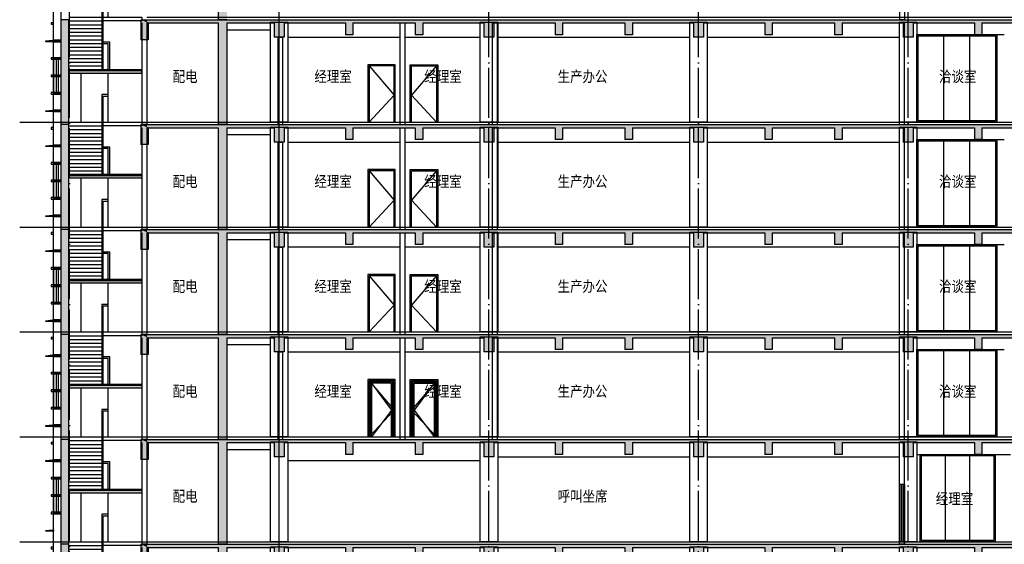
# Model space of a CAD drawing. Header units: millimetres. Extents: x 500457 to 783861, y -293374 to -162131.
# Tile 7 of 116: x 536137 to 575587, y -212151 to -191151. Entities that reach past the tile are written whole.
import ezdxf

# ---------------------------------------------------------------- set-up
doc = ezdxf.new("R2010")
doc.units = ezdxf.units.MM
doc.header["$LTSCALE"] = 1000
doc.linetypes.add('DOTE', pattern=[2.42, 2, -0.2, 0.02, -0.2])
for name, color, linetype in [('A-DOOR-FIRE', 4, 'Continuous'), ('A-ELEV-WIN3', 251, 'Continuous'), ('A-SECT-SURF', 6, 'Continuous'), ('A-看线', 115, 'Continuous'), ('DOTE', 1, 'DOTE'), ('LY_MC_section A_A$0$A31----(18)', 140, 'Continuous'), ('PUB_HATCH', 8, 'Continuous'), ('PUB_TEXT', 7, 'Continuous'), ('STAIR', 2, 'Continuous'), ('WALL', 255, 'Continuous'), ('WINDOW', 4, 'Continuous'), ('板洞', 6, 'Continuous')]:
    doc.layers.add(name, color=color, linetype=linetype)
doc.styles.add('TSSD_Norm', font='tssdeng.shx', dxfattribs={"bigfont": 'hztxt.shx'})

# ---------------------------------------------------------------- blocks, each defined once
blk = doc.blocks.new('A$C0981fa51')
at = {"layer": 'A-DOOR-FIRE'}
for points in [[(900, -2300), (900, -100), (0, -100), (0, -2300)], [(850, -2300), (850, -150), (50, -150), (50, -2300)]]:
    blk.add_lwpolyline(points, dxfattribs=at)
at = {"layer": 'A-ELEV-WIN3'}
blk.add_lwpolyline([(50, -150), (850, -1225), (50, -2300)], dxfattribs=at)
blk = doc.blocks.new('A$C5e2bc803')
at = {"layer": 'PUB_HATCH'}
blk.add_hatch(color=256, dxfattribs=at).paths.add_polyline_path([(1, -570), (-2900, -570), (-2900, -670), (1, -670)])
at = {"layer": 'STAIR'}
for points in [[(-1350, 1580), (-1350, 3530)], [(-1350, 2680), (-1610, 2680), (-1610, 1450), (-1610, 1400), (-1610, -520), (-1550, -520), (-1550, 2620), (-1350, 2620)], [(-2900, 1580), (-1550, 1580)], [(-1550, 1580), (0, 1580), (0, 1430), (-1550, 1430)], [(-2900, 1430), (-1550, 1430)], [(-2900, 1280), (-1550, 1280)], [(-2900, 1130), (-1550, 1130)], [(-2900, 980), (-1550, 980)], [(-2900, 830), (-1550, 830)], [(-2900, 680), (-1550, 680)], [(-2900, 530), (-1550, 530)], [(-1290, -520), (-1290, 580), (-1609, 580)], [(-1350, -520), (-1350, 520), (-1549, 520)], [(-2900, 380), (-1550, 380)], [(-2900, 230), (-1550, 230)], [(-2900, 80), (-1550, 80)], [(-2900, -70), (-1550, -70)], [(-2900, -220), (-1550, -220)], [(-2900, -370), (-1550, -370)], [(1, -520), (-2900, -520)], [(-2900, -520), (-1550, -520)]]:
    blk.add_lwpolyline(points, dxfattribs=at)
at = {"layer": 'WALL'}
for p, q in [((1, -570), (-2900, -570)), ((-2900, -670), (-2900, -570)), ((1, -670), (-2900, -670)), ((1, -670), (1, -570))]:
    blk.add_line(p, q, dxfattribs=at)
blk = doc.blocks.new('A$Cdcaa37b3')
at = {"layer": 'A-看线'}
for points in [[(-1103, 42650), (-1103, 40700)], [(-1103, 38450), (-1103, 36500)], [(-1103, 34250), (-1103, 32300)], [(-1103, 30050), (-1103, 28100)], [(-1103, 25850), (-1103, 23900)]]:
    blk.add_lwpolyline(points, dxfattribs=at)
at = {"layer": 'LY_MC_section A_A$0$A31----(18)'}
for p in [(1345, 43320), (1347, 39120), (1347, 34920), (1347, 30720), (1347, 26520), (1347, 22320)]:
    blk.add_blockref('A$C5e2bc803', p, dxfattribs=at)
blk = doc.blocks.new('A$C7aab0e27')
at = {"layer": 'LY_MC_section A_A$0$A31----(18)'}
for points in [[(-30, 0), (-30, -60), (-300, -60), (-300, -30)], [(-30, -60), (-30, 0), (0, 0), (0, -60)]]:
    blk.add_lwpolyline(points, close=True, dxfattribs=at)
blk = doc.blocks.new('A$C37e4a2ef')
at = {"layer": 'LY_MC_section A_A$0$A31----(18)'}
blk.add_lwpolyline([(0, 0), (300, 0), (300, -60), (0, -60)], close=True, dxfattribs=at)
at = {"layer": 'A-DOOR-FIRE'}
blk.add_blockref('A$C7aab0e27', (0, 0), dxfattribs=at)
blk = doc.blocks.new('A$C42b86bd6')
at = {"layer": 'LY_MC_section A_A$0$A31----(18)'}
for points in [[(90, 0), (0, 0), (0, -60), (90, -60)], [(90, 0), (390, 0), (390, -60), (90, -60)]]:
    blk.add_lwpolyline(points, close=True, dxfattribs=at)
blk = doc.blocks.new('A$C827e71c0')
at = {"layer": 'LY_MC_section A_A$0$A31----(18)'}
blk.add_lwpolyline([(0, 0), (-90, 0), (-90, -60), (0, -60)], close=True, dxfattribs=at)
blk = doc.blocks.new('$EWDLib$00001159')
for p, q in [((0, 0), (0, 1500)), ((84, 0), (84, 1500)), ((156, 0), (156, 1500)), ((240, 0), (240, 1500))]:
    blk.add_line(p, q)
blk = doc.blocks.new('A$C8b4dfb44')
at = {"layer": 'LY_MC_section A_A$0$A31----(18)'}
for points in [[(-300, -330), (-310, -330), (-310, -380), (-300, -380)], [(-300, -160), (0, -160), (0, -2250), (-300, -2250)], [(-300, -430), (-310, -430), (-310, -480), (-300, -480)], [(-300, -580), (-310, -580), (-310, -630), (-300, -630)], [(-300, -680), (-310, -680), (-310, -780), (-300, -780)], [(-300, -980), (-310, -980), (-310, -1030), (-300, -1030)], [(-300, -1110), (-310, -1110), (-310, -1160), (-300, -1160)], [(-300, -1210), (-310, -1210), (-310, -1260), (-300, -1260)], [(-300, -1410), (-310, -1410), (-310, -1510), (-300, -1510)], [(-300, -2310), (0, -2310), (0, -2950), (-300, -2950)], [(-300, -2380), (-310, -2380), (-310, -2430), (-300, -2430)], [(-300, -2510), (-310, -2510), (-310, -2560), (-300, -2560)], [(-300, -2610), (-310, -2610), (-310, -2660), (-300, -2660)], [(-300, -2810), (-310, -2810), (-310, -2910), (-300, -2910)], [(-300, -3010), (0, -3010), (0, -3650), (-300, -3650)], [(-300, -3710), (0, -3710), (0, -4420), (-300, -4420)], [(-300, -4600), (-310, -4600), (-310, -4700), (-300, -4700)], [(-300, -4480), (0, -4480), (0, -5820), (-300, -5820)], [(-300, -4800), (-310, -4800), (-310, -4900), (-300, -4900)], [(-300, -4950), (-310, -4950), (-310, -5000), (-300, -5000)], [(-300, -5250), (-310, -5250), (-310, -5300), (-300, -5300)], [(-300, -5350), (-310, -5350), (-310, -5400), (-300, -5400)], [(-300, -5450), (-310, -5450), (-310, -5500), (-300, -5500)], [(-300, -5600), (-310, -5600), (-310, -5700), (-300, -5700)], [(-300, -5880), (0, -5880), (0, -6520), (-300, -6520)], [(-300, -6650), (-310, -6650), (-310, -6700), (-300, -6700)], [(-300, -6580), (0, -6580), (0, -7220), (-300, -7220)], [(-300, -6780), (-310, -6780), (-310, -6830), (-300, -6830)], [(-300, -6880), (-310, -6880), (-310, -6930), (-300, -6930)], [(-300, -7080), (-310, -7080), (-310, -7180), (-300, -7180)], [(-300, -7280), (0, -7280), (0, -7920), (-300, -7920)], [(-300, -7980), (0, -7980), (0, -8620), (-300, -8620)], [(-300, -8800), (-310, -8800), (-310, -8900), (-300, -8900)], [(-300, -9000), (-310, -9000), (-310, -9100), (-300, -9100)], [(-300, -8680), (0, -8680), (0, -10020), (-300, -10020)], [(-300, -9150), (-310, -9150), (-310, -9200), (-300, -9200)], [(-300, -9450), (-310, -9450), (-310, -9500), (-300, -9500)], [(-300, -9550), (-310, -9550), (-310, -9600), (-300, -9600)], [(-300, -9650), (-310, -9650), (-310, -9700), (-300, -9700)], [(-300, -9800), (-310, -9800), (-310, -9900), (-300, -9900)], [(-300, -10080), (0, -10080), (0, -10720), (-300, -10720)], [(-300, -10850), (-310, -10850), (-310, -10900), (-300, -10900)], [(-300, -10980), (-310, -10980), (-310, -11030), (-300, -11030)], [(-300, -10780), (0, -10780), (0, -11420), (-300, -11420)], [(-300, -11080), (-310, -11080), (-310, -11130), (-300, -11130)], [(-300, -11280), (-310, -11280), (-310, -11380), (-300, -11380)], [(-300, -11480), (0, -11480), (0, -12120), (-300, -12120)], [(-300, -12180), (0, -12180), (0, -12820), (-300, -12820)], [(-300, -13000), (-310, -13000), (-310, -13100), (-300, -13100)], [(-300, -12880), (0, -12880), (0, -14220), (-300, -14220)], [(-300, -13200), (-310, -13200), (-310, -13300), (-300, -13300)], [(-300, -13350), (-310, -13350), (-310, -13400), (-300, -13400)], [(-300, -13650), (-310, -13650), (-310, -13700), (-300, -13700)], [(-300, -13750), (-310, -13750), (-310, -13800), (-300, -13800)], [(-300, -13850), (-310, -13850), (-310, -13900), (-300, -13900)], [(-300, -14000), (-310, -14000), (-310, -14100), (-300, -14100)], [(-300, -14280), (0, -14280), (0, -14920), (-300, -14920)], [(-300, -14980), (0, -14980), (0, -15620), (-300, -15620)], [(-300, -15050), (-310, -15050), (-310, -15100), (-300, -15100)], [(-300, -15180), (-310, -15180), (-310, -15230), (-300, -15230)], [(-300, -15280), (-310, -15280), (-310, -15330), (-300, -15330)], [(-300, -15480), (-310, -15480), (-310, -15580), (-300, -15580)], [(-300, -15680), (0, -15680), (0, -16320), (-300, -16320)], [(-300, -16380), (0, -16380), (0, -17020), (-300, -17020)], [(-300, -17200), (-310, -17200), (-310, -17300), (-300, -17300)], [(-300, -17080), (0, -17080), (0, -18420), (-300, -18420)], [(-300, -17400), (-310, -17400), (-310, -17500), (-300, -17500)], [(-300, -17550), (-310, -17550), (-310, -17600), (-300, -17600)], [(-300, -17850), (-310, -17850), (-310, -17900), (-300, -17900)], [(-300, -17950), (-310, -17950), (-310, -18000), (-300, -18000)], [(-300, -18050), (-310, -18050), (-310, -18100), (-300, -18100)], [(-300, -18200), (-310, -18200), (-310, -18300), (-300, -18300)], [(-300, -18480), (0, -18480), (0, -19120), (-300, -19120)], [(-300, -19250), (-310, -19250), (-310, -19300), (-300, -19300)], [(-300, -19180), (0, -19180), (0, -19820), (-300, -19820)], [(-300, -19380), (-310, -19380), (-310, -19430), (-300, -19430)], [(-300, -19480), (-310, -19480), (-310, -19530), (-300, -19530)], [(-300, -19680), (-310, -19680), (-310, -19780), (-300, -19780)], [(-300, -19880), (0, -19880), (0, -20520), (-300, -20520)], [(-300, -20580), (0, -20580), (0, -21220), (-300, -21220)], [(-300, -21280), (0, -21280), (0, -22620), (-300, -22620)], [(-300, -21400), (-310, -21400), (-310, -21500), (-300, -21500)], [(-300, -21600), (-310, -21600), (-310, -21700), (-300, -21700)], [(-300, -21750), (-310, -21750), (-310, -21800), (-300, -21800)], [(-300, -22050), (-310, -22050), (-310, -22100), (-300, -22100)], [(-300, -22150), (-310, -22150), (-310, -22200), (-300, -22200)], [(-300, -22250), (-310, -22250), (-310, -22300), (-300, -22300)], [(-300, -22400), (-310, -22400), (-310, -22500), (-300, -22500)], [(-300, -22680), (0, -22680), (0, -23320), (-300, -23320)], [(-300, -23450), (-310, -23450), (-310, -23500), (-300, -23500)], [(-300, -23580), (-310, -23580), (-310, -23630), (-300, -23630)], [(-300, -23380), (0, -23380), (0, -24020), (-300, -24020)], [(-300, -23680), (-310, -23680), (-310, -23730), (-300, -23730)], [(-300, -23880), (-310, -23880), (-310, -23980), (-300, -23980)], [(-300, -24080), (0, -24080), (0, -24720), (-300, -24720)], [(-300, -24780), (0, -24780), (0, -25420), (-300, -25420)], [(-300, -25600), (-310, -25600), (-310, -25700), (-300, -25700)], [(-300, -25480), (0, -25480), (0, -26820), (-300, -26820)], [(-300, -25800), (-310, -25800), (-310, -25900), (-300, -25900)], [(-300, -25950), (-310, -25950), (-310, -26000), (-300, -26000)], [(-300, -26250), (-310, -26250), (-310, -26300), (-300, -26300)], [(-300, -26350), (-310, -26350), (-310, -26400), (-300, -26400)], [(-300, -26450), (-310, -26450), (-310, -26500), (-300, -26500)], [(-300, -26600), (-310, -26600), (-310, -26700), (-300, -26700)], [(-300, -26880), (0, -26880), (0, -27520), (-300, -27520)], [(-300, -27580), (0, -27580), (0, -28220), (-300, -28220)], [(-300, -27650), (-310, -27650), (-310, -27700), (-300, -27700)], [(-300, -27780), (-310, -27780), (-310, -27830), (-300, -27830)], [(-300, -27880), (-310, -27880), (-310, -27930), (-300, -27930)], [(-300, -28080), (-310, -28080), (-310, -28180), (-300, -28180)], [(-300, -28280), (0, -28280), (0, -28920), (-300, -28920)], [(-300, -28980), (0, -28980), (0, -31020), (-300, -31020)], [(-300, -29800), (-310, -29800), (-310, -29900), (-300, -29900)], [(-300, -29800), (-310, -29800), (-310, -29900), (-300, -29900)], [(-300, -30000), (-310, -30000), (-310, -30100), (-300, -30100)], [(-300, -30000), (-310, -30000), (-310, -30100), (-300, -30100)], [(-300, -30200), (-310, -30200), (-310, -30250), (-300, -30250)], [(-300, -30450), (-310, -30450), (-310, -30500), (-300, -30500)], [(-300, -30550), (-310, -30550), (-310, -30600), (-300, -30600)], [(-300, -30650), (-310, -30650), (-310, -30700), (-300, -30700)], [(-300, -30800), (-310, -30800), (-310, -30900), (-300, -30900)], [(-300, -31080), (0, -31080), (0, -31720), (-300, -31720)], [(-300, -31850), (-310, -31850), (-310, -31900), (-300, -31900)], [(-300, -31780), (0, -31780), (0, -32420), (-300, -32420)], [(-300, -31980), (-310, -31980), (-310, -32030), (-300, -32030)], [(-300, -32080), (-310, -32080), (-310, -32130), (-300, -32130)], [(-300, -32280), (-310, -32280), (-310, -32380), (-300, -32380)], [(-300, -32480), (0, -32480), (0, -33120), (-300, -33120)], [(-300, -33180), (0, -33180), (0, -35220), (-300, -35220)], [(-300, -34000), (-310, -34000), (-310, -34100), (-300, -34100)], [(-300, -34200), (-310, -34200), (-310, -34300), (-300, -34300)], [(-300, -34350), (-310, -34350), (-310, -34400), (-300, -34400)], [(-300, -34650), (-310, -34650), (-310, -34700), (-300, -34700)], [(-300, -34750), (-310, -34750), (-310, -34800), (-300, -34800)], [(-300, -34850), (-310, -34850), (-310, -34900), (-300, -34900)], [(-300, -35000), (-310, -35000), (-310, -35100), (-300, -35100)], [(-300, -35280), (0, -35280), (0, -35920), (-300, -35920)], [(-300, -36050), (-310, -36050), (-310, -36100), (-300, -36100)], [(-300, -36180), (-310, -36180), (-310, -36230), (-300, -36230)], [(-300, -36280), (-310, -36280), (-310, -36330), (-300, -36330)], [(-300, -35980), (0, -35980), (0, -36620), (-300, -36620)], [(-300, -36480), (-310, -36480), (-310, -36580), (-300, -36580)], [(-300, -36680), (0, -36680), (0, -37320), (-300, -37320)], [(-300, -37380), (0, -37380), (0, -40270), (-300, -40270)], [(-300, -38150), (-310, -38150), (-310, -38200), (-300, -38200)], [(-300, -38300), (-310, -38300), (-310, -38400), (-300, -38400)], [(-310, -38500), (-300, -38500), (-300, -38550), (-310, -38550)], [(-310, -38600), (-300, -38600), (-300, -38650), (-310, -38650)], [(-305, -39400), (-315, -39400), (-315, -39450), (-305, -39450)], [(-305, -39550), (-315, -39550), (-315, -39600), (-305, -39600)], [(-305, -39650), (-315, -39650), (-315, -39700), (-305, -39700)], [(-305, -39850), (-315, -39850), (-315, -39950), (-305, -39950)], [(-305, -40050), (-315, -40050), (-315, -40100), (-305, -40100)], [(-305, -40200), (-315, -40200), (-315, -40250), (-305, -40250)], [(-300, -40330), (0, -40330), (0, -41270), (-300, -41270)], [(-300, -41330), (0, -41330), (0, -42270), (-300, -42270)], [(-300, -42500), (-310, -42500), (-310, -42600), (-300, -42600)], [(0, -42330), (-300, -42330), (-300, -45520), (0, -45520)], [(-300, -42700), (-310, -42700), (-310, -42750), (-300, -42750)], [(-300, -42850), (-310, -42850), (-310, -42900), (-300, -42900)], [(-300, -43080), (-310, -43080), (-310, -43130), (-300, -43130)], [(-300, -43180), (-310, -43180), (-310, -43280), (-300, -43280)], [(-300, -43380), (-310, -43380), (-310, -43430), (-300, -43430)], [(-300, -44650), (-310, -44650), (-310, -44700), (-300, -44700)], [(-300, -44800), (-310, -44800), (-310, -44850), (-300, -44850)], [(-300, -44900), (-310, -44900), (-310, -44950), (-300, -44950)], [(-300, -45100), (-310, -45100), (-310, -45200), (-300, -45200)], [(-300, -45300), (-310, -45300), (-310, -45350), (-300, -45350)], [(-300, -45450), (-310, -45450), (-310, -45500), (-300, -45500)], [(-300, -45580), (0, -45580), (0, -46520), (-300, -46520)], [(-300, -46580), (0, -46580), (0, -47520), (-300, -47520)], [(-300, -47700), (-310, -47700), (-310, -47750), (-300, -47750)], [(0, -47580), (-300, -47580), (-300, -48550), (0, -48550)], [(-300, -47800), (-310, -47800), (-310, -47850), (-300, -47850)], [(-300, -47900), (-310, -47900), (-310, -47950), (-300, -47950)], [(-300, -48050), (-310, -48050), (-310, -48150), (-300, -48150)], [(-600, -48400), (-300, -48400), (-300, -48550), (-600, -48550)], [(-300, -48200), (-310, -48200), (-310, -48255), (-300, -48255)]]:
    blk.add_lwpolyline(points, close=True, dxfattribs=at)
at = {"layer": 'A-DOOR-FIRE'}
for name, p in [('A$C37e4a2ef', (-300, -100)), ('A$C37e4a2ef', (-300, -1550)), ('A$C42b86bd6', (-390, -2250)), ('A$C37e4a2ef', (-300, -2950)), ('A$C42b86bd6', (-390, -3650)), ('A$C37e4a2ef', (-300, -4420)), ('A$C37e4a2ef', (-300, -4420)), ('A$C37e4a2ef', (-300, -5820)), ('A$C42b86bd6', (-390, -6520)), ('A$C37e4a2ef', (-300, -8620)), ('A$C37e4a2ef', (-300, -8620)), ('A$C37e4a2ef', (-300, -10020)), ('A$C42b86bd6', (-390, -10720)), ('A$C37e4a2ef', (-300, -12820)), ('A$C37e4a2ef', (-300, -12820)), ('A$C37e4a2ef', (-300, -14220)), ('A$C42b86bd6', (-390, -14920)), ('A$C37e4a2ef', (-300, -17020)), ('A$C37e4a2ef', (-300, -17020)), ('A$C37e4a2ef', (-300, -18420)), ('A$C42b86bd6', (-390, -19120)), ('A$C37e4a2ef', (-300, -21220)), ('A$C37e4a2ef', (-300, -21220)), ('A$C37e4a2ef', (-300, -22620)), ('A$C42b86bd6', (-390, -23320)), ('A$C37e4a2ef', (-300, -25420)), ('A$C37e4a2ef', (-300, -26820)), ('A$C42b86bd6', (-390, -27520)), ('A$C42b86bd6', (-390, -28220)), ('A$C42b86bd6', (-390, -28920)), ('A$C42b86bd6', (-390, -40270)), ('A$C37e4a2ef', (-300, -41270)), ('A$C37e4a2ef', (-300, -42270)), ('A$C42b86bd6', (-390, -45520)), ('A$C37e4a2ef', (-300, -46520)), ('A$C37e4a2ef', (-300, -47520))]:
    blk.add_blockref(name, p, dxfattribs=at)
at = {"layer": 'LY_MC_section A_A$0$A31----(18)'}
for name, p in [('A$C827e71c0', (-300, -850)), ('A$C827e71c0', (-300, -5120)), ('A$C42b86bd6', (-390, -7220)), ('A$C42b86bd6', (-390, -7920)), ('A$C827e71c0', (-300, -9320)), ('A$C42b86bd6', (-390, -11420)), ('A$C42b86bd6', (-390, -12120)), ('A$C827e71c0', (-300, -13520)), ('A$C42b86bd6', (-390, -15620)), ('A$C42b86bd6', (-390, -16320)), ('A$C827e71c0', (-300, -17720)), ('A$C42b86bd6', (-390, -19820)), ('A$C42b86bd6', (-390, -20520)), ('A$C827e71c0', (-300, -21920)), ('A$C42b86bd6', (-390, -24020)), ('A$C42b86bd6', (-390, -24720)), ('A$C827e71c0', (-300, -26120)), ('A$C7aab0e27', (-300, -29620)), ('A$C827e71c0', (-300, -30320)), ('A$C37e4a2ef', (-300, -31020)), ('A$C42b86bd6', (-390, -31720)), ('A$C42b86bd6', (-390, -32420)), ('A$C42b86bd6', (-390, -33120)), ('A$C7aab0e27', (-300, -33820)), ('A$C827e71c0', (-300, -34520)), ('A$C37e4a2ef', (-300, -35220)), ('A$C42b86bd6', (-390, -35920)), ('A$C42b86bd6', (-390, -36620)), ('A$C42b86bd6', (-390, -37320)), ('A$C7aab0e27', (-300, -38020)), ('A$C7aab0e27', (-300, -38720)), ('A$C827e71c0', (-300, -39270)), ('A$C827e71c0', (-300, -42970)), ('A$C7aab0e27', (-300, -43520)), ('A$C7aab0e27', (-300, -44520)), ('A$C7aab0e27', (-300, -48340))]:
    blk.add_blockref(name, p, dxfattribs=at)
at = {"layer": 'LY_MC_section A_A$0$A31----(18)', "rotation": 179.9999999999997}
for p, xscale, yscale in [((0, -1610), 1.250000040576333, 0.4266666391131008), ((0, -3010), 1.250000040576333, 0.4266666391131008), ((0, -6580), 1.250000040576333, 0.4266666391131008), ((0, -7280), 1.250000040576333, 0.4266666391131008), ((0, -10780), 1.250000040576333, 0.4266666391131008), ((0, -11480), 1.250000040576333, 0.4266666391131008), ((0, -14980), 1.250000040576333, 0.4266666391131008), ((0, -15680), 1.250000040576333, 0.4266666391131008), ((0, -19180), 1.250000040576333, 0.4266666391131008), ((0, -19880), 1.250000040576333, 0.4266666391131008), ((0, -23380), 1.250000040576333, 0.4266666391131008), ((0, -24080), 1.250000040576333, 0.4266666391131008), ((0, -31780), 1.250000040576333, 0.4266666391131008), ((0, -32480), 1.250000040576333, 0.4266666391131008), ((0, -35980), 1.250000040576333, 0.4266666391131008), ((0, -36680), 1.250000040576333, 0.4266666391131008), ((0, -40330), 1.250008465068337, 0.6266666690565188), ((0, -41330), 1.249997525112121, 0.6266675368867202), ((0, -45580), 1.250008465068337, 0.6266666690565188), ((0, -46580), 1.249997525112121, 0.6266675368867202)]:
    blk.add_blockref('$EWDLib$00001159', p, dxfattribs=dict(at, xscale=xscale, yscale=yscale))
blk = doc.blocks.new('A$C50e83559')
at = {"layer": 'PUB_HATCH'}
for points in [[(-3350, -50), (-3350, -4250), (-3050, -4250), (-3050, -50)], [(150, -180), (-150, -50), (-150, -850), (150, -850)], [(-150, -50), (150, -180), (100, -180), (100, -50)], [(100, -50), (100, -180), (2952, -180), (3186, -137), (3302, -50)], [(3186, -137), (2952, -180), (2952, -4250), (3302, -4250), (3302, -180)], [(3186, -137), (3302, -180), (5201, -180), (5401, -137), (5401, -50), (3302, -50)], [(5401, -137), (5201, -180), (5201, -750), (5601, -750), (5601, -180)], [(5401, -137), (5601, -180), (8050, -180), (8200, -137), (8200, -50), (5401, -50)], [(8200, -137), (8050, -180), (8050, -650), (8350, -650), (8350, -180)], [(8200, -137), (8350, -180), (10850, -180), (11000, -137), (11000, -50), (8200, -50)], [(11000, -137), (10850, -180), (10850, -650), (11150, -650), (11150, -180)], [(11000, -137), (11150, -180), (13601, -180), (13801, -137), (13801, -50), (11000, -50)], [(13801, -137), (13601, -180), (13601, -750), (14001, -750), (14001, -180)], [(13801, -137), (14001, -180), (16450, -180), (16600, -137), (16600, -50), (13801, -50)], [(16600, -137), (16450, -180), (16450, -650), (16750, -650), (16750, -180)], [(16600, -137), (16750, -180), (19250, -180), (19400, -137), (19400, -50), (16600, -50)], [(19400, -137), (19250, -180), (19250, -650), (19550, -650), (19550, -180)], [(19400, -137), (19550, -180), (22001, -180), (22201, -137), (22201, -50), (19400, -50)], [(22201, -137), (22001, -180), (22001, -750), (22401, -750), (22401, -180)], [(22201, -137), (22401, -180), (24850, -180), (25000, -137), (25000, -50), (22201, -50)], [(25000, -137), (24850, -180), (24850, -650), (25150, -650), (25150, -180)], [(25000, -137), (25150, -180), (27650, -180), (27800, -137), (27800, -50), (25000, -50)], [(27800, -137), (27650, -180), (27650, -650), (27950, -650), (27950, -180)], [(27800, -137), (27950, -180), (30401, -180), (30601, -137), (30601, -50), (27800, -50)], [(30601, -137), (30401, -180), (30401, -750), (30801, -750), (30801, -180)], [(30601, -137), (30801, -180), (33249, -180), (33399, -137), (33399, -50), (30601, -50)], [(33399, -137), (33249, -180), (33249, -650), (33549, -650), (33549, -180)], [(33399, -137), (33549, -180), (36049, -180), (36199, -137), (36199, -50), (33399, -50)]]:
    blk.add_hatch(color=256, dxfattribs=at).paths.add_polyline_path(points)
at = {"layer": 'A-SECT-SURF'}
blk.add_lwpolyline([(100, 50), (86500, 49)], dxfattribs=at)
at = {"layer": 'A-看线'}
for points in [[(5050, -150), (5750, -150), (5750, -4150), (5050, -4150)], [(13451, -150), (14151, -150), (14151, -4150), (13451, -4150)], [(21851, -150), (22551, -150), (22551, -4150), (21851, -4150)], [(30250, -150), (30950, -150), (30950, -4150), (30250, -4150)]]:
    blk.add_lwpolyline(points, close=True, dxfattribs=at)
at = {"layer": 'WALL'}
for p, q in [((-3350, -50), (-3350, -4250)), ((-3050, -50), (-3350, -50)), ((-3050, -50), (-3050, -4250)), ((-150, -50), (-150, -850)), ((-150, -50), (100, -50)), ((-100, -180), (-100, -4250)), ((100, -50), (3302, -50)), ((100, -180), (100, -4250)), ((150, -180), (100, -180)), ((100, -180), (2952, -180)), ((150, -180), (150, -850)), ((2952, -180), (2952, -4250)), ((3302, -50), (5401, -50)), ((3302, -180), (3302, -4250)), ((3302, -180), (5201, -180)), ((5201, -180), (5201, -750)), ((5401, -50), (8200, -50)), ((5601, -180), (5601, -750)), ((5601, -180), (8050, -180)), ((8050, -180), (8050, -650)), ((8200, -50), (11000, -50)), ((8350, -180), (8350, -650)), ((8350, -180), (10850, -180)), ((10850, -180), (10850, -650)), ((11000, -50), (13801, -50)), ((11150, -180), (11150, -650)), ((11150, -180), (13601, -180)), ((13601, -180), (13601, -750)), ((13801, -50), (16600, -50)), ((14001, -180), (14001, -750)), ((14001, -180), (16450, -180)), ((16450, -180), (16450, -650)), ((16600, -50), (19400, -50)), ((16750, -180), (16750, -650)), ((16750, -180), (19250, -180)), ((19250, -180), (19250, -650)), ((19400, -50), (22201, -50)), ((19550, -180), (19550, -650)), ((19550, -180), (22001, -180)), ((22001, -180), (22001, -750)), ((22201, -50), (25000, -50)), ((22401, -180), (22401, -750)), ((22401, -180), (24850, -180)), ((24850, -180), (24850, -650)), ((25000, -50), (27800, -50)), ((25150, -180), (25150, -650)), ((25150, -180), (27650, -180)), ((27650, -180), (27650, -650)), ((27800, -50), (30601, -50)), ((27950, -180), (27950, -650)), ((27950, -180), (30401, -180)), ((30401, -180), (30401, -750)), ((30601, -50), (33399, -50)), ((30801, -180), (30801, -750)), ((30801, -180), (33249, -180)), ((33249, -180), (33249, -650)), ((33399, -50), (36199, -50)), ((33549, -180), (33549, -650)), ((33549, -180), (36049, -180)), ((5601, -750), (5201, -750)), ((8350, -650), (8050, -650)), ((11150, -650), (10850, -650)), ((14001, -750), (13601, -750)), ((16750, -650), (16450, -650)), ((19550, -650), (19250, -650)), ((22401, -750), (22001, -750)), ((25150, -650), (24850, -650)), ((27950, -650), (27650, -650)), ((30801, -750), (30401, -750)), ((33549, -650), (33249, -650)), ((150, -850), (-150, -850)), ((-3050, -4250), (-3350, -4250)), ((100, -4250), (-100, -4250)), ((3302, -4250), (2952, -4250))]:
    blk.add_line(p, q, dxfattribs=at)
blk = doc.blocks.new('A$Ca0110d6d')
at = {"layer": 'PUB_HATCH'}
blk.add_hatch(color=256, dxfattribs=at).paths.add_polyline_path([(3086, -142), (2853, -175), (2853, -4375), (3203, -4375), (3203, -175)])
at = {"layer": 'WALL'}
for p in [(2853, -175), (3203, -4375)]:
    blk.add_line(p, (2853, -4375), dxfattribs=at)
blk = doc.blocks.new('A$C43bf79f6')
at = {"layer": 'A-看线'}
for p, q in [((-26848, 350), (-25100, 350)), ((-15999, 50), (-8299, 50)), ((-7599, 50), (99, 50)), ((800, 150), (4549, 150)), ((-24400, -100), (-16699, -100))]:
    blk.add_line(p, q, dxfattribs=at)
at = {"layer": 'LY_MC_section A_A$0$A31----(18)'}
blk.add_lwpolyline([(99, -3350), (299, -3350), (299, -3450), (99, -3450)], close=True, dxfattribs=at)
at = {"layer": 'WALL'}
for p, q in [((99, -3450), (99, 620)), ((99, 620), (299, 620)), ((299, -3450), (299, 620)), ((99, -3450), (299, -3450))]:
    blk.add_line(p, q, dxfattribs=at)
for points in [[(299, -1050), (99, -1050)], [(300, -3350), (100, -3350)]]:
    blk.add_lwpolyline(points, dxfattribs=at)
at = {"layer": 'WINDOW'}
for p, q in [((1947, -3302), (1947, 100)), ((2914, -3302), (2914, 100))]:
    blk.add_line(p, q, dxfattribs=at)
for points in [[(930, 150), (3930, 150), (3930, -3352), (930, -3352)], [(980, 100), (3880, 100), (3880, -3302), (980, -3302)]]:
    blk.add_lwpolyline(points, close=True, dxfattribs=at)
at = {"layer": 'WINDOW', "xscale": 0.8333333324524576, "yscale": 1.533333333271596, "zscale": 0.8333333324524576, "rotation": 179.9999999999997}
blk.add_blockref('$EWDLib$00001159', (299, -1050), dxfattribs=at)
blk = doc.blocks.new('A$C4fa677e1')
at = {"layer": 'A-DOOR-FIRE'}
for points in [[(1100, -2300), (1100, 0), (0, 0), (0, -2300)], [(1050, -2300), (1050, -50), (50, -50), (50, -2300)]]:
    blk.add_lwpolyline(points, dxfattribs=at)
at = {"layer": 'A-ELEV-WIN3'}
blk.add_lwpolyline([(50, -50), (1050, -1225), (50, -2300)], dxfattribs=at)
blk = doc.blocks.new('A$C8345690c')
at = {"layer": 'A-看线'}
for p, q in [((0, 248), (1748, 248)), ((27648, 50), (31147, 50)), ((2447, -50), (6947, -50)), ((7147, -50), (10149, -50)), ((10849, -50), (18549, -50)), ((19249, -50), (26947, -50))]:
    blk.add_line(p, q, dxfattribs=at)
at = {"layer": 'WALL'}
for p, q in [((6947, -3552), (6947, 518)), ((6947, 518), (7147, 518)), ((7147, -3552), (7147, 518)), ((10647, -3552), (10647, 518)), ((10647, 518), (10847, 518)), ((10847, -3552), (10847, 518)), ((26948, -3552), (26948, 518)), ((26948, 518), (27148, 518)), ((27148, -3552), (27148, 518)), ((2047, -3552), (2047, -52)), ((2047, -52), (2247, -52)), ((2247, -3552), (2247, -52)), ((2047, -3552), (2247, -3552)), ((6947, -3552), (7147, -3552)), ((10647, -3552), (10847, -3552)), ((26948, -3552), (27148, -3552))]:
    blk.add_line(p, q, dxfattribs=at)
at = {"layer": 'WINDOW'}
for points in [[(27647, 50), (30847, 50), (30847, -3452), (27647, -3452)], [(27697, 0), (30797, 0), (30797, -3402), (27697, -3402)]]:
    blk.add_lwpolyline(points, close=True, dxfattribs=at)
for points in [[(28730, -3402), (28730, 0)], [(29763, -3402), (29763, 0)]]:
    blk.add_lwpolyline(points, dxfattribs=at)
at = {"layer": '板洞', "color": 0}
blk.add_blockref('A$C4fa677e1', (5647, -1152), dxfattribs=at)
at = {"layer": '板洞', "color": 0, "xscale": -1}
blk.add_blockref('A$C4fa677e1', (8447, -1152), dxfattribs=at)

msp = doc.modelspace()

# ---------------------------------------------------------------- linework, layer by layer
at = {"layer": 'DOTE'}
for p, q in [((538137.4, -238632.6), (538137.4, -180499.6)), ((554937.4, -238632.6), (554937.4, -180499.6)), ((563337.4, -238632.6), (563337.4, -180499.6)), ((571737.4, -238632.6), (571737.4, -180499.6)), ((536137.4, -195250.7), (633025.1, -195250.7)), ((536137.4, -199450.7), (633025.1, -199450.7)), ((536137.4, -203650.7), (633025.1, -203650.7)), ((536137.4, -207850.7), (633025.1, -207850.7)), ((536137.4, -212050.7), (633025.1, -212050.7))]:
    msp.add_line(p, q, dxfattribs=at)
at = {"layer": 'DOTE', "linetype": 'ByBlock'}
msp.add_line((546537.4, -238632.6), (546537.4, -180499.6), dxfattribs=at)
at = {"layer": 'WALL'}
for p, q in [((571384.4, -186950.8), (571386.7, -191150.8)), ((571584.4, -186950.7), (571586.7, -191150.7)), ((571586.7, -191150.7), (571386.7, -191150.8))]:
    msp.add_line(p, q, dxfattribs=at)

# ---------------------------------------------------------------- block references
at = {"layer": 'LY_MC_section A_A$0$A31----(18)'}
msp.add_blockref('A$C0981fa51', (550187.4, -205550.7), dxfattribs=at)
at = {"layer": 'LY_MC_section A_A$0$A31----(18)', "xscale": -1}
msp.add_blockref('A$C0981fa51', (552787.4, -205550.7), dxfattribs=at)
at = {"layer": 'LY_MC_section A_A$0$A31----(18)', "xscale": 1.250000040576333, "yscale": 0.4266666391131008, "rotation": 179.9999999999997}
for p in [(537787.4, -209530.7), (537787.4, -210230.7)]:
    msp.add_blockref('$EWDLib$00001159', p, dxfattribs=at)
at = {"layer": '板洞'}
for name, p in [('A$C8b4dfb44', (537787.4, -181950.7)), ('A$Cdcaa37b3', (539689.9, -235950.7)), ('A$Ca0110d6d', (541236.6, -186775.7)), ('A$C50e83559', (541137.4, -191100.7)), ('A$C8345690c', (544440.1, -191798.9)), ('A$C50e83559', (541137.4, -195300.7)), ('A$C8345690c', (544440.1, -195998.9)), ('A$C50e83559', (541137.4, -199500.7)), ('A$C8345690c', (544440.1, -200198.9)), ('A$C50e83559', (541137.4, -203700.7)), ('A$C8345690c', (544440.1, -204398.9)), ('A$C50e83559', (541137.4, -207900.7)), ('A$C43bf79f6', (571287.4, -208700.7)), ('A$C50e83559', (541137.5, -212100.7))]:
    msp.add_blockref(name, p, dxfattribs=at)

# ---------------------------------------------------------------- texts
at = {"layer": 'PUB_TEXT', "style": 'TSSD_Norm'}
for s, p in [('配电', (542264.3, -193693.2)), ('经理室', (547944.2, -193693.2)), ('经理室', (552347.9, -193693.2)), ('生产办公', (557687.9, -193693.2)), ('洽谈室', (572968.8, -193693.2)), ('配电', (542264.3, -197893.2)), ('经理室', (547944.2, -197893.2)), ('经理室', (552347.9, -197893.2)), ('生产办公', (557687.9, -197893.2)), ('洽谈室', (572968.8, -197893.2)), ('配电', (542264.3, -202093.2)), ('经理室', (547944.2, -202093.2)), ('经理室', (552347.9, -202093.2)), ('生产办公', (557687.9, -202093.2)), ('洽谈室', (572968.8, -202093.2)), ('配电', (542264.3, -206293.2)), ('经理室', (547944.2, -206293.2)), ('经理室', (552347.9, -206293.2)), ('生产办公', (557687.9, -206293.2)), ('洽谈室', (572968.8, -206293.2)), ('配电', (542264.3, -210493.2)), ('呼叫坐席', (557687.9, -210493.2)), ('经理室', (572842.5, -210591.6))]:
    msp.add_text(s, height=500, dxfattribs=at).set_placement(p)

doc.saveas('drawing.dxf')
